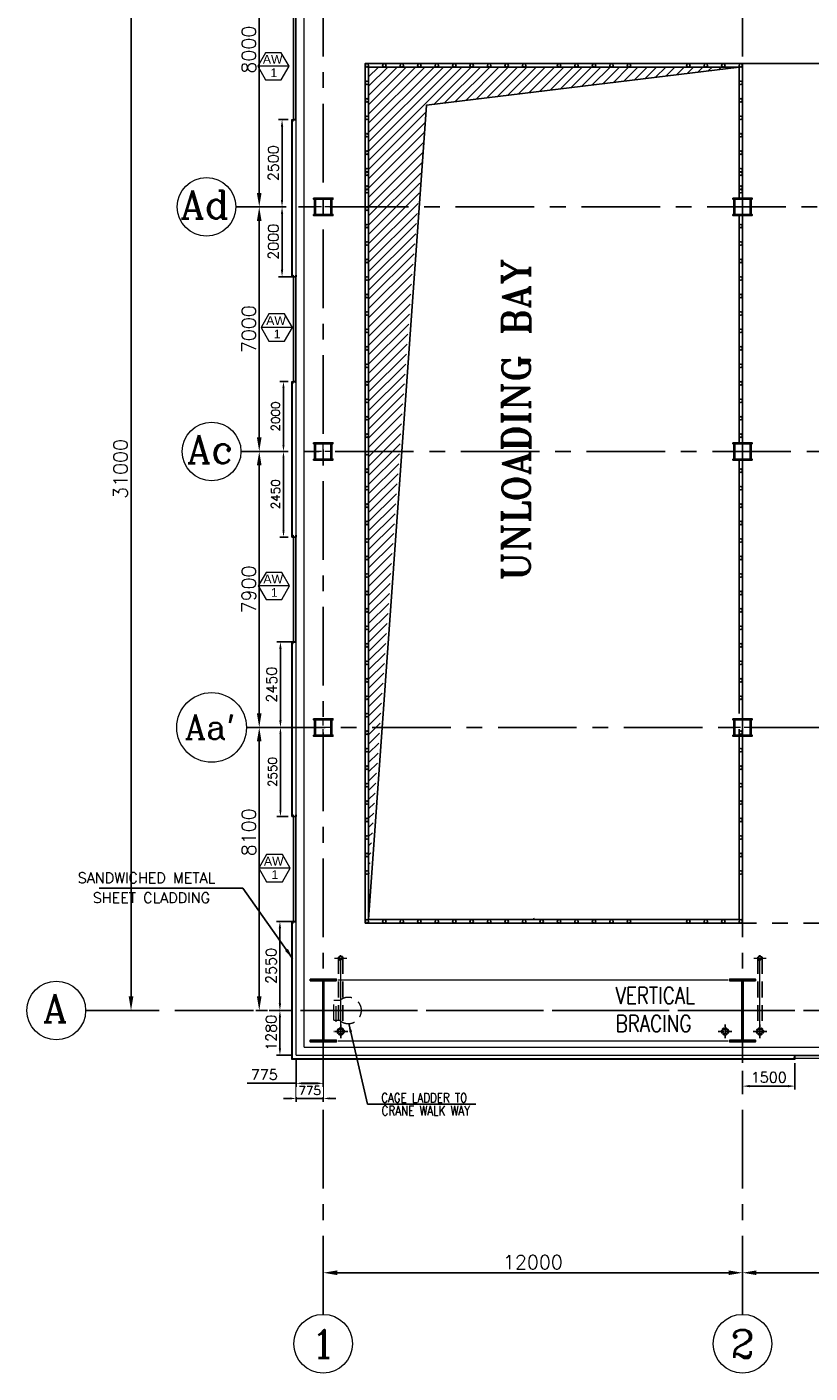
# Model space of a CAD drawing. Header units: inches. Extents: x 306235 to 1392759, y -66369 to 421098.
# Tile 54 of 91: x 395717 to 418132, y 83747 to 122276. Entities that reach past the tile are written whole.
import ezdxf
from ezdxf.enums import TextEntityAlignment as Align

# ---------------------------------------------------------------- set-up
doc = ezdxf.new("R2010")
doc.units = ezdxf.units.IN
doc.header["$LTSCALE"] = 1800
doc.header["$MEASUREMENT"] = 0
for name, pattern in [('CENTER', [2, 1.25, -0.25, 0.25, -0.25]), ('CENTER2', [1.125, 0.75, -0.125, 0.125, -0.125]), ('DASHED', [0.75, 0.5, -0.25]), ('HIDDEN', [0.375, 0.25, -0.125]), ('HIDDEN2', [0.1875, 0.125, -0.0625])]:
    doc.linetypes.add(name, pattern=pattern)
doc.layers.get('0').update_dxf_attribs({"color": 253, "lineweight": 9})
for name, color, linetype, lineweight in [('2CON', 1, 'Continuous', 13), ('7', 8, 'CENTER', 13), ('A-WIN TAG', 3, 'Continuous', 13), ('A-WIN TAG TEXT', 3, 'Continuous', 13), ('CLAD-1', 3, 'Continuous', 15), ('CONCRETE', 145, 'Continuous', 18), ('dimension line', 4, 'Continuous', 13), ('DRAIN', 251, 'DASHED', 25), ('EQUIP', 8, 'HIDDEN', 9), ('STEEL', 231, 'Continuous', 18), ('WIN', 31, 'Continuous', 13)]:
    doc.layers.add(name, color=color, linetype=linetype, lineweight=lineweight)
for name, color, linetype in [('AUX COL', 1, 'Continuous'), ('BRACING', 1, 'HIDDEN'), ('CEN', 2, 'CENTER'), ('COL', 1, 'Continuous'), ('DIM', 4, 'Continuous'), ('GRID', 251, 'CENTER'), ('OPENING', 40, 'Continuous'), ('RAIN WATER', 6, 'Continuous'), ('TEXT', 3, 'Continuous')]:
    doc.layers.add(name, color=color, linetype=linetype)
doc.styles.add('ROAMNS', font='ROMANS.shx')
doc.styles.add('ROMANC', font='ROMANC.SHX')
doc.styles.add('ROMANS', font='romans.shx')
doc.styles.add('ROMANT', font='romant')
doc.styles.get("Standard").update_dxf_attribs({"font": 'arial.ttf'})
doc.dimstyles.new('DIM INT 1', dxfattribs={"dimtxt": 300, "dimasz": 200, "dimexe": 100, "dimexo": 100, "dimgap": 100, "dimtad": 1, "dimdec": 0, "dimzin": 13, "dimdsep": 46, "dimlunit": 5, "dimtxsty": 'ROAMNS', "dimblk1": 'CLOSEDBLANK', "dimcen": 0.09, "dimclrd": 9, "dimclre": 9, "dimclrt": 4, "dimadec": 0, "dimazin": 0, "dimtfac": 1, "dimtdec": 0, "dimtix": 1, "dimtmove": 2, "dimatfit": 3, "dimfxl": 1, "dimtolj": 1, "dimtzin": 13, "dimarcsym": 0})
doc.dimstyles.new('DIM INT 2.5', dxfattribs={"dimtxt": 250, "dimasz": 180, "dimexe": 100, "dimexo": 100, "dimgap": 100, "dimtad": 1, "dimdec": 0, "dimzin": 13, "dimdsep": 46, "dimlunit": 5, "dimtxsty": 'ROAMNS', "dimcen": 0.09, "dimclrd": 9, "dimclre": 9, "dimclrt": 4, "dimadec": 0, "dimazin": 0, "dimtfac": 1, "dimtdec": 0, "dimtix": 1, "dimtmove": 2, "dimatfit": 3, "dimfxl": 1, "dimtolj": 1, "dimtzin": 13, "dimarcsym": 0})
doc.dimstyles.new('DIM100 x2', dxfattribs={"dimscale": 0, "dimtxt": 400, "dimasz": 400, "dimexe": 100, "dimexo": 100, "dimgap": 100, "dimtad": 1, "dimdec": 0, "dimzin": 13, "dimdsep": 46, "dimtxsty": 'ROMANS', "dimblk2": 'OBLIQUE', "dimcen": 100, "dimdle": 100, "dimclrd": 9, "dimclre": 9, "dimclrt": 4, "dimadec": 0, "dimazin": 0, "dimtfac": 1.1, "dimtdec": 0, "dimtix": 1, "dimtmove": 2, "dimatfit": 3, "dimfxl": 1, "dimtolj": 1, "dimtzin": 13, "dimarcsym": 0})
doc.dimstyles.get("Standard").update_dxf_attribs({"dimtxt": 0.18, "dimasz": 0.18, "dimexe": 0.18, "dimexo": 0.0625, "dimgap": 0.09, "dimtad": 0, "dimtih": 1, "dimtoh": 1, "dimdec": 4, "dimzin": 0, "dimdsep": 46, "dimtxsty": 'Standard', "dimcen": 0.09, "dimadec": 0, "dimazin": 0, "dimtfac": 1, "dimtdec": 4, "dimtofl": 0, "dimtmove": 0, "dimatfit": 3, "dimfxl": 1, "dimtolj": 1, "dimtzin": 0, "dimarcsym": 0})
doc.dimstyles.new('USER175', dxfattribs={"dimscale": 175, "dimtxt": 2, "dimasz": 1.75, "dimexe": 0, "dimexo": 0, "dimgap": 0.5, "dimtad": 1, "dimdec": 0, "dimzin": 0, "dimdsep": 46, "dimtxsty": 'ROMANS', "dimcen": 0, "dimclrd": 4, "dimclre": 4, "dimclrt": 4, "dimadec": 0, "dimazin": 0, "dimtfac": 0.09, "dimtdec": 0, "dimtix": 1, "dimtofl": 0, "dimtmove": 0, "dimatfit": 3, "dimfxl": 1, "dimtolj": 1, "dimtzin": 0, "dimarcsym": 0})

# ---------------------------------------------------------------- blocks, each defined once
blk = doc.blocks.new('*D801')
at = {"layer": 'Defpoints', "color": 0, "transparency": 16777216}
for p in [(397842, 125125), (398697, 94125), (399259, 94125)]:
    blk.add_point(p, dxfattribs=at)
at = {"layer": 'dimension line', "color": 9, "lineweight": -2, "transparency": 16777216}
for p, q in [((397942, 125125), (398797, 125125)), ((398697, 124725), (398697, 94525)), ((399159, 94125), (398597, 94125))]:
    blk.add_line(p, q, dxfattribs=at)
at = {"layer": 'dimension line', "color": 9, "transparency": 16777216}
for points in [[(398630, 124725), (398764, 124725), (398697, 125125)], [(398630, 94525), (398764, 94525), (398697, 94125)]]:
    blk.add_solid(points, dxfattribs=at)
at = {"layer": 'dimension line', "color": 4, "transparency": 16777216, "insert": (398397, 109625), "char_height": 400, "attachment_point": 5, "rotation": 90, "style": 'ROMANS'}
blk.add_mtext('\\A1;31000', dxfattribs=at)
blk = doc.blocks.new('_Oblique')
at = {"color": 0, "linetype": 'ByBlock', "lineweight": -2}
blk.add_line((-0.5, -0.5), (0.5, 0.5), dxfattribs=at)
blk = doc.blocks.new('*D805')
at = {"layer": 'Defpoints', "color": 0, "transparency": 16777216}
for p in [(416198, 87303), (416198, 86618), (427198, 86618)]:
    blk.add_point(p, dxfattribs=at)
at = {"layer": 'dimension line', "color": 9, "lineweight": -2, "transparency": 16777216}
for p, q in [((416198, 87203), (416198, 86518)), ((426798, 86618), (416598, 86618))]:
    blk.add_line(p, q, dxfattribs=at)
at = {"layer": 'dimension line', "color": 9, "transparency": 16777216}
for points in [[(416598, 86685), (416598, 86551), (416198, 86618)], [(426798, 86685), (426798, 86551), (427198, 86618)]]:
    blk.add_solid(points, dxfattribs=at)
at = {"layer": 'dimension line', "color": 4, "transparency": 16777216, "insert": (421698, 86918), "char_height": 400, "attachment_point": 5, "style": 'ROMANS'}
blk.add_mtext('\\A1;11000', dxfattribs=at)
blk = doc.blocks.new('*D807')
at = {"layer": 'Defpoints', "color": 0, "transparency": 16777216}
for p in [(404198, 87303), (404198, 86618), (416198, 86159)]:
    blk.add_point(p, dxfattribs=at)
at = {"layer": 'dimension line', "color": 9, "lineweight": -2, "transparency": 16777216}
for p, q in [((404198, 87203), (404198, 86518)), ((416198, 86259), (416198, 86718)), ((415798, 86618), (404598, 86618))]:
    blk.add_line(p, q, dxfattribs=at)
at = {"layer": 'dimension line', "color": 9, "transparency": 16777216}
for points in [[(404598, 86685), (404598, 86551), (404198, 86618)], [(415798, 86685), (415798, 86551), (416198, 86618)]]:
    blk.add_solid(points, dxfattribs=at)
at = {"layer": 'dimension line', "color": 4, "transparency": 16777216, "insert": (410198, 86918), "char_height": 400, "attachment_point": 5, "style": 'ROMANS'}
blk.add_mtext('\\A1;12000', dxfattribs=at)
blk = doc.blocks.new('*D845')
at = {"layer": 'Defpoints', "color": 0, "transparency": 16777216}
for p in [(402366, 102225), (402698, 102225), (402698, 94125)]:
    blk.add_point(p, dxfattribs=at)
at = {"layer": 'dimension line', "color": 9, "lineweight": -2, "transparency": 16777216}
for p, q in [((402598, 102225), (402266, 102225)), ((402366, 94525), (402366, 101825)), ((402598, 94125), (402266, 94125))]:
    blk.add_line(p, q, dxfattribs=at)
at = {"layer": 'dimension line', "color": 9, "transparency": 16777216}
for points in [[(402299, 101825), (402432, 101825), (402366, 102225)], [(402299, 94525), (402432, 94525), (402366, 94125)]]:
    blk.add_solid(points, dxfattribs=at)
at = {"layer": 'dimension line', "color": 4, "transparency": 16777216, "insert": (402066, 99225), "char_height": 400, "attachment_point": 5, "rotation": 90, "style": 'ROMANS'}
blk.add_mtext('\\A1;8100', dxfattribs=at)
blk = doc.blocks.new('*D826')
at = {"layer": 'Defpoints', "color": 0, "transparency": 16777216}
for p in [(402366, 110125), (402698, 110125), (402366, 102225)]:
    blk.add_point(p, dxfattribs=at)
at = {"layer": 'dimension line', "color": 9, "lineweight": -2, "transparency": 16777216}
for p, q in [((402598, 110125), (402266, 110125)), ((402366, 102625), (402366, 109725))]:
    blk.add_line(p, q, dxfattribs=at)
at = {"layer": 'dimension line', "color": 9, "transparency": 16777216}
for points in [[(402299, 109725), (402432, 109725), (402366, 110125)], [(402299, 102625), (402432, 102625), (402366, 102225)]]:
    blk.add_solid(points, dxfattribs=at)
at = {"layer": 'dimension line', "color": 4, "transparency": 16777216, "insert": (402066, 106175), "char_height": 400, "attachment_point": 5, "rotation": 90, "style": 'ROMANS'}
blk.add_mtext('\\A1;7900', dxfattribs=at)
blk = doc.blocks.new('*D827')
at = {"layer": 'Defpoints', "color": 0, "transparency": 16777216}
for p in [(402366, 117125), (402698, 117125), (402698, 110125)]:
    blk.add_point(p, dxfattribs=at)
at = {"layer": 'dimension line', "color": 9, "lineweight": -2, "transparency": 16777216}
for p, q in [((402598, 117125), (402266, 117125)), ((402366, 110525), (402366, 116725)), ((402598, 110125), (402266, 110125))]:
    blk.add_line(p, q, dxfattribs=at)
at = {"layer": 'dimension line', "color": 9, "transparency": 16777216}
for points in [[(402299, 116725), (402432, 116725), (402366, 117125)], [(402299, 110525), (402432, 110525), (402366, 110125)]]:
    blk.add_solid(points, dxfattribs=at)
at = {"layer": 'dimension line', "color": 4, "transparency": 16777216, "insert": (402066, 113625), "char_height": 400, "attachment_point": 5, "rotation": 90, "style": 'ROMANS'}
blk.add_mtext('\\A1;7000', dxfattribs=at)
blk = doc.blocks.new('A-ROW COLUMN')
at = {"layer": 'COL'}
h = blk.add_hatch(dxfattribs=at)
h.set_pattern_fill('ANSI31', color=256, scale=200, style=0)
h.set_pattern_definition([(45, (165226.353, 18853.894), (-17.67767, 17.67767), [])])
h.paths.add_polyline_path([(180799, 40890), (181539, 40890), (181539, 40840), (180799, 40840)])
h.paths.add_polyline_path([(181153, 42590), (181185, 42590), (181185, 40890), (181153, 40890)])
h.paths.add_polyline_path([(180799, 42640), (181539, 42640), (181539, 42590), (180799, 42590)])
blk.add_line((181169, 40840), (181169, 42640))
at = {"layer": 'CEN'}
for p, q in [((181169, 40840), (181169, 42640)), ((180977, 41740), (181360, 41740))]:
    blk.add_line(p, q, dxfattribs=at)
at = {"layer": 'COL'}
for points in [[(180799, 42640), (181539, 42640), (181539, 42590), (180799, 42590)], [(181153, 42590), (181185, 42590), (181185, 40890), (181153, 40890)], [(180799, 40890), (181539, 40890), (181539, 40840), (180799, 40840)]]:
    blk.add_lwpolyline(points, close=True, dxfattribs=at)
blk = doc.blocks.new('AUX COLUM')
at = {"color": 2, "linetype": 'CENTER2', "ltscale": 0.15}
for p, q in [((29690, 90186), (29690, 90686)), ((29940, 90436), (29440, 90436))]:
    blk.add_line(p, q, dxfattribs=at)
at = {"layer": 'AUX COL'}
for p, q in [((29440, 90218), (29440, 90654)), ((29472, 90218), (29472, 90654)), ((29908, 90218), (29908, 90654)), ((29940, 90218), (29940, 90654))]:
    blk.add_line(p, q, dxfattribs=at)
for points in [[(29415, 90686), (29965, 90686), (29965, 90654), (29415, 90654)], [(29415, 90218), (29965, 90218), (29965, 90186), (29415, 90186)]]:
    blk.add_lwpolyline(points, close=True, dxfattribs=at)
blk = doc.blocks.new('*D880')
at = {"layer": 'Defpoints', "color": 0, "transparency": 16777216}
for p in [(403423, 92845), (404198, 92347)]:
    blk.add_point(p, dxfattribs=at)
at = {"layer": 'GRID', "color": 9, "lineweight": -2, "transparency": 16777216}
for p, q in [((403423, 92745), (403423, 91507)), ((404198, 92247), (404198, 91507)), ((403243, 91607), (403063, 91607)), ((404198, 91607), (403423, 91607)), ((404378, 91607), (404558, 91607))]:
    blk.add_line(p, q, dxfattribs=at)
at = {"layer": 'GRID', "color": 9, "transparency": 16777216}
for points in [[(403243, 91637), (403243, 91577), (403423, 91607)], [(404378, 91637), (404378, 91577), (404198, 91607)]]:
    blk.add_solid(points, dxfattribs=at)
at = {"layer": 'GRID', "color": 4, "transparency": 16777216, "insert": (403810, 91832), "char_height": 250, "attachment_point": 5, "style": 'ROAMNS', "bg_fill": 3, "box_fill_scale": 1.25, "bg_fill_color": 256, "bg_fill_true_color": 13158600, "bg_fill_transparency": 0}
blk.add_mtext('\\A1;775', dxfattribs=at)
at = {"layer": 'Defpoints', "color": 0, "transparency": 16777216}
blk.add_point((403423, 91607), dxfattribs=at)
blk = doc.blocks.new('*D888')
at = {"layer": 'Defpoints', "color": 0, "transparency": 16777216}
for p in [(403223, 94125), (402958, 92845), (403423, 92845)]:
    blk.add_point(p, dxfattribs=at)
at = {"layer": 'DIM', "color": 9, "lineweight": -2, "transparency": 16777216}
for p, q in [((403123, 94125), (402858, 94125)), ((402958, 93925), (402958, 93045)), ((403323, 92845), (402858, 92845))]:
    blk.add_line(p, q, dxfattribs=at)
at = {"layer": 'DIM', "color": 9, "transparency": 16777216}
for points in [[(402924, 93925), (402991, 93925), (402958, 94125)], [(402924, 93045), (402991, 93045), (402958, 92845)]]:
    blk.add_solid(points, dxfattribs=at)
at = {"layer": 'DIM', "color": 4, "transparency": 16777216, "insert": (402708, 93485), "char_height": 300, "attachment_point": 5, "rotation": 90, "style": 'ROAMNS'}
blk.add_mtext('\\A1;1280', dxfattribs=at)
blk = doc.blocks.new('_ClosedBlank')
at = {"color": 0, "linetype": 'ByBlock', "lineweight": -2}
for p, q in [((-1, 0.17), (0, 0)), ((-1, 0.17), (-1, -0.17)), ((0, 0), (-1, -0.17))]:
    blk.add_line(p, q, dxfattribs=at)
blk = doc.blocks.new('*D889')
at = {"layer": 'Defpoints', "color": 0, "transparency": 16777216}
for p in [(404198, 94343), (403423, 92845), (404198, 92040)]:
    blk.add_point(p, dxfattribs=at)
at = {"layer": 'DIM', "color": 9, "lineweight": -2, "transparency": 16777216}
for p, q in [((404198, 94243), (404198, 91940)), ((403423, 92745), (403423, 91940)), ((403423, 92040), (402025, 92040)), ((403998, 92040), (403623, 92040))]:
    blk.add_line(p, q, dxfattribs=at)
at = {"layer": 'DIM', "color": 9, "transparency": 16777216}
for points in [[(403623, 92073), (403623, 92006), (403423, 92040)], [(403998, 92073), (403998, 92006), (404198, 92040)]]:
    blk.add_solid(points, dxfattribs=at)
at = {"layer": 'DIM', "color": 4, "transparency": 16777216, "insert": (402511, 92290), "char_height": 300, "attachment_point": 5, "style": 'ROAMNS'}
blk.add_mtext('\\A1;775', dxfattribs=at)
blk = doc.blocks.new('*D890')
at = {"layer": 'Defpoints', "color": 0, "transparency": 16777216}
for p in [(402958, 96675), (403423, 96675), (403423, 94125)]:
    blk.add_point(p, dxfattribs=at)
at = {"layer": 'DIM', "color": 9, "lineweight": -2, "transparency": 16777216}
for p, q in [((403323, 96675), (402858, 96675)), ((402958, 94325), (402958, 96475)), ((403323, 94125), (402858, 94125))]:
    blk.add_line(p, q, dxfattribs=at)
at = {"layer": 'DIM', "color": 9, "transparency": 16777216}
for points in [[(402924, 96475), (402991, 96475), (402958, 96675)], [(402924, 94325), (402991, 94325), (402958, 94125)]]:
    blk.add_solid(points, dxfattribs=at)
at = {"layer": 'DIM', "color": 4, "transparency": 16777216, "insert": (402708, 95400), "char_height": 300, "attachment_point": 5, "rotation": 90, "style": 'ROAMNS'}
blk.add_mtext('\\A1;2550', dxfattribs=at)
blk = doc.blocks.new('*D891')
at = {"layer": 'Defpoints', "color": 0, "transparency": 16777216}
for p in [(416198, 92496), (417698, 92717), (416198, 91960)]:
    blk.add_point(p, dxfattribs=at)
at = {"layer": 'DIM', "color": 9, "lineweight": -2, "transparency": 16777216}
for p, q in [((417698, 92617), (417698, 91860)), ((416198, 92396), (416198, 91860)), ((417498, 91960), (416398, 91960))]:
    blk.add_line(p, q, dxfattribs=at)
at = {"layer": 'DIM', "color": 9, "transparency": 16777216}
for points in [[(416398, 91993), (416398, 91927), (416198, 91960)], [(417498, 91993), (417498, 91927), (417698, 91960)]]:
    blk.add_solid(points, dxfattribs=at)
at = {"layer": 'DIM', "color": 4, "transparency": 16777216, "insert": (416948, 92210), "char_height": 300, "attachment_point": 5, "style": 'ROAMNS'}
blk.add_mtext('\\A1;1500', dxfattribs=at)
blk = doc.blocks.new('A$C3B1115A1')
at = {"layer": 'STEEL'}
for p, q in [((-270, -91), (-320, -91)), ((-320, -91), (-320, -191)), ((-320, -191), (-270, -191))]:
    blk.add_line(p, q, dxfattribs=at)
blk.add_lwpolyline([(-270, -191), (-270, -183, 0.397434), (-272, -180), (-307, -177, -0.397434), (-310, -174), (-310, -109, -0.397434), (-307, -106), (-272, -103, 0.397434), (-270, -100), (-270, -91)], format="xyb", dxfattribs=at)
blk = doc.blocks.new('*D930')
at = {"layer": 'Defpoints', "color": 0, "transparency": 16777216}
for p in [(403238, 117125), (403019, 115125), (403423, 115125)]:
    blk.add_point(p, dxfattribs=at)
at = {"layer": 'DIM', "color": 9, "lineweight": -2, "transparency": 16777216}
for p, q in [((403138, 117125), (402919, 117125)), ((403019, 116925), (403019, 115325)), ((403323, 115125), (402919, 115125))]:
    blk.add_line(p, q, dxfattribs=at)
at = {"layer": 'DIM', "color": 9, "transparency": 16777216}
for points in [[(402986, 116925), (403052, 116925), (403019, 117125)], [(402986, 115325), (403052, 115325), (403019, 115125)]]:
    blk.add_solid(points, dxfattribs=at)
at = {"layer": 'DIM', "color": 4, "transparency": 16777216, "insert": (402769, 116125), "char_height": 300, "attachment_point": 5, "rotation": 90, "style": 'ROAMNS'}
blk.add_mtext('\\A1;2000', dxfattribs=at)
blk = doc.blocks.new('*D931')
at = {"layer": 'Defpoints', "color": 0, "transparency": 16777216}
for p in [(403423, 104675), (402973, 102225), (403160, 102225)]:
    blk.add_point(p, dxfattribs=at)
at = {"layer": 'DIM', "color": 9, "lineweight": -2, "transparency": 16777216}
for p, q in [((403323, 104675), (402873, 104675)), ((402973, 104475), (402973, 102425)), ((403060, 102225), (402873, 102225))]:
    blk.add_line(p, q, dxfattribs=at)
at = {"layer": 'DIM', "color": 9, "transparency": 16777216}
for points in [[(402939, 104475), (403006, 104475), (402973, 104675)], [(402939, 102425), (403006, 102425), (402973, 102225)]]:
    blk.add_solid(points, dxfattribs=at)
at = {"layer": 'DIM', "color": 4, "transparency": 16777216, "insert": (402723, 103450), "char_height": 300, "attachment_point": 5, "rotation": 90, "style": 'ROAMNS'}
blk.add_mtext('\\A1;2450', dxfattribs=at)
blk = doc.blocks.new('*D933')
at = {"layer": 'Defpoints', "color": 0, "transparency": 16777216}
for p in [(402698, 125125), (402366, 117125), (402698, 117125)]:
    blk.add_point(p, dxfattribs=at)
at = {"layer": 'dimension line', "color": 9, "lineweight": -2, "transparency": 16777216}
for p, q in [((402598, 125125), (402266, 125125)), ((402366, 124725), (402366, 117525)), ((402598, 117125), (402266, 117125))]:
    blk.add_line(p, q, dxfattribs=at)
at = {"layer": 'dimension line', "color": 9, "transparency": 16777216}
for points in [[(402299, 124725), (402432, 124725), (402366, 125125)], [(402299, 117525), (402432, 117525), (402366, 117125)]]:
    blk.add_solid(points, dxfattribs=at)
at = {"layer": 'dimension line', "color": 4, "transparency": 16777216, "insert": (402066, 121625), "char_height": 400, "attachment_point": 5, "rotation": 90, "style": 'ROMANS'}
blk.add_mtext('\\A1;8000', dxfattribs=at)
blk = doc.blocks.new('*D934')
at = {"layer": 'Defpoints', "color": 0, "transparency": 16777216}
for p in [(403019, 119625), (403295, 119625), (403238, 117125)]:
    blk.add_point(p, dxfattribs=at)
at = {"layer": 'DIM', "color": 9, "lineweight": -2, "transparency": 16777216}
for p, q in [((403195, 119625), (402919, 119625)), ((403019, 117325), (403019, 119425)), ((403138, 117125), (402919, 117125))]:
    blk.add_line(p, q, dxfattribs=at)
at = {"layer": 'DIM', "color": 9, "transparency": 16777216}
for points in [[(402986, 119425), (403052, 119425), (403019, 119625)], [(402986, 117325), (403052, 117325), (403019, 117125)]]:
    blk.add_solid(points, dxfattribs=at)
at = {"layer": 'DIM', "color": 4, "transparency": 16777216, "insert": (402769, 118375), "char_height": 300, "attachment_point": 5, "rotation": 90, "style": 'ROAMNS'}
blk.add_mtext('\\A1;2500', dxfattribs=at)
blk = doc.blocks.new('*D935')
at = {"layer": 'Defpoints', "color": 0, "transparency": 16777216}
for p in [(403295, 112125), (403060, 110125), (403295, 110125)]:
    blk.add_point(p, dxfattribs=at)
at = {"layer": 'GRID', "color": 9, "lineweight": -2, "transparency": 16777216}
for p, q in [((403195, 112125), (402960, 112125)), ((403060, 111945), (403060, 110305)), ((403195, 110125), (402960, 110125))]:
    blk.add_line(p, q, dxfattribs=at)
at = {"layer": 'GRID', "color": 9, "transparency": 16777216}
for points in [[(403030, 111945), (403090, 111945), (403060, 112125)], [(403030, 110305), (403090, 110305), (403060, 110125)]]:
    blk.add_solid(points, dxfattribs=at)
at = {"layer": 'GRID', "color": 4, "transparency": 16777216, "insert": (402835, 111125), "char_height": 250, "attachment_point": 5, "rotation": 90, "style": 'ROAMNS', "bg_fill": 3, "box_fill_scale": 1.25, "bg_fill_color": 256, "bg_fill_true_color": 13158600, "bg_fill_transparency": 0}
blk.add_mtext('\\A1;2000', dxfattribs=at)
blk = doc.blocks.new('*D936')
at = {"layer": 'Defpoints', "color": 0, "transparency": 16777216}
for p in [(403196, 110125), (403060, 107675), (403295, 107675)]:
    blk.add_point(p, dxfattribs=at)
at = {"layer": 'GRID', "color": 9, "lineweight": -2, "transparency": 16777216}
for p, q in [((403096, 110125), (402960, 110125)), ((403060, 109945), (403060, 107855)), ((403195, 107675), (402960, 107675))]:
    blk.add_line(p, q, dxfattribs=at)
at = {"layer": 'GRID', "color": 9, "transparency": 16777216}
for points in [[(403030, 109945), (403090, 109945), (403060, 110125)], [(403030, 107855), (403090, 107855), (403060, 107675)]]:
    blk.add_solid(points, dxfattribs=at)
at = {"layer": 'GRID', "color": 4, "transparency": 16777216, "insert": (402835, 108900), "char_height": 250, "attachment_point": 5, "rotation": 90, "style": 'ROAMNS', "bg_fill": 3, "box_fill_scale": 1.25, "bg_fill_color": 256, "bg_fill_true_color": 13158600, "bg_fill_transparency": 0}
blk.add_mtext('\\A1;2450', dxfattribs=at)
blk = doc.blocks.new('*D937')
at = {"layer": 'Defpoints', "color": 0, "transparency": 16777216}
for p in [(403160, 102225), (402973, 99675), (403295, 99675)]:
    blk.add_point(p, dxfattribs=at)
at = {"layer": 'GRID', "color": 9, "lineweight": -2, "transparency": 16777216}
for p, q in [((403060, 102225), (402873, 102225)), ((402973, 102045), (402973, 99855)), ((403195, 99675), (402873, 99675))]:
    blk.add_line(p, q, dxfattribs=at)
at = {"layer": 'GRID', "color": 9, "transparency": 16777216}
for points in [[(402943, 102045), (403003, 102045), (402973, 102225)], [(402943, 99855), (403003, 99855), (402973, 99675)]]:
    blk.add_solid(points, dxfattribs=at)
at = {"layer": 'GRID', "color": 4, "transparency": 16777216, "insert": (402748, 100950), "char_height": 250, "attachment_point": 5, "rotation": 90, "style": 'ROAMNS', "bg_fill": 3, "box_fill_scale": 1.25, "bg_fill_color": 256, "bg_fill_true_color": 13158600, "bg_fill_transparency": 0}
blk.add_mtext('\\A1;2550', dxfattribs=at)
blk = doc.blocks.new('RWDP')
at = {"layer": 'RAIN WATER', "linetype": 'CENTER2', "ltscale": 0.05}
for p, q in [((700, -600), (300, -600)), ((500, -400), (500, -800))]:
    blk.add_line(p, q, dxfattribs=at)
at = {"layer": 'RAIN WATER', "linetype": 'HIDDEN2', "ltscale": 0.25}
blk.add_circle((500, -600), 100, dxfattribs=at)
at = {"layer": 'RAIN WATER', "ltscale": 0.25}
blk.add_circle((500, -600), 75, dxfattribs=at)

msp = doc.modelspace()

# ---------------------------------------------------------------- hatches: boundary and pattern name
at = {"layer": 'OPENING'}
h = msp.add_hatch(dxfattribs=at)
h.set_pattern_fill('ANSI31', color=256, scale=1500, style=0)
h.set_pattern_definition([(45, (391103.95, 39097.68), (-132.58252, 132.58252), [])])
h.paths.add_polyline_path([(405497.7, 115125.3), (406740.6, 115125.3), (407155.8, 120037.3), (416097.7, 121125.3), (405497.7, 121125.3)])
h.paths.add_polyline_path([(406740.6, 115125.3), (405497.7, 115125.3), (405497.7, 97725.3)])

# ---------------------------------------------------------------- linework, layer by layer
for centre, radius in [((400857.4, 117125.3), 840.3), ((401002.5, 110125.3), 840.3), ((401002.5, 110125.3), 840.3), ((401002.5, 102225), 997.8), ((396557.4, 94125.3), 840.3), ((396557.4, 94125.3), 840.3), ((404197.7, 84587.2), 840.3), ((404197.7, 84587.2), 840.3), ((416197.7, 84587.2), 840.3), ((416197.7, 84587.2), 840.3)]:
    msp.add_circle(centre, radius)
at = {"layer": '2CON'}
for p, q in [((403221.6, 121148.7), (402321.6, 121148.7)), ((403316.7, 113670.2), (402416.7, 113670.2)), ((403235.9, 106274.9), (402335.9, 106274.9)), ((403252.3, 98198.7), (402352.3, 98198.7))]:
    msp.add_line(p, q, dxfattribs=at)
at = {"layer": '7', "ltscale": 0.5}
for p, q in [((404520.9, 95625.3), (404877.8, 95625.3)), ((416520.9, 95625.3), (416877.8, 95625.3))]:
    msp.add_line(p, q, dxfattribs=at)
at = {"layer": '7'}
for p, q in [((404697.7, 93332.7), (404697.7, 95760.9)), ((416697.7, 93332.7), (416697.7, 95760.9))]:
    msp.add_line(p, q, dxfattribs=at)
at = {"layer": 'A-WIN TAG'}
for points in [[(402546.6, 121538.4), (402321.6, 121148.7), (402546.6, 120759), (402996.6, 120759), (403221.6, 121148.7), (402996.6, 121538.4)], [(402641.7, 114059.9), (402416.7, 113670.2), (402641.7, 113280.5), (403091.7, 113280.5), (403316.7, 113670.2), (403091.7, 114059.9)], [(402560.9, 106664.6), (402335.9, 106274.9), (402560.9, 105885.2), (403010.9, 105885.2), (403235.9, 106274.9), (403010.9, 106664.6)], [(402577.3, 98588.5), (402352.3, 98198.7), (402577.3, 97809), (403027.3, 97809), (403252.3, 98198.7), (403027.3, 98588.5)]]:
    msp.add_lwpolyline(points, close=True, dxfattribs=at)
at = {"layer": 'BRACING', "const_width": 40}
for points in [[(404610.2, 95000.3), (415785.2, 95000.3)], [(404610.2, 93250.3), (415785.2, 93250.3)]]:
    msp.add_lwpolyline(points, dxfattribs=at)
at = {"layer": 'CEN'}
msp.add_lwpolyline([(416197.7, 121227.2), (438197.7, 121223.4), (438197.7, 96625.3), (416197.7, 96625.3)], close=True, dxfattribs=at)
at = {"layer": 'CLAD-1'}
for p, q in [((403294.7, 119625.3), (403422.7, 119625.3)), ((403294.7, 115125.3), (403422.7, 115125.3)), ((403294.7, 112125.3), (403422.7, 112125.3)), ((403294.7, 107675.1), (403422.7, 107675.1)), ((403294.7, 104675.1), (403422.7, 104675.1)), ((403294.7, 99675.3), (403422.7, 99675.3)), ((403294.7, 96675.3), (403422.7, 96675.3)), ((417697.7, 92745.3), (417697.7, 92717.3))]:
    msp.add_line(p, q, dxfattribs=at)
at = {"layer": 'CLAD-1', "flags": 128}
for points in [[(403294.7, 116450.3), (403294.7, 119625.3)], [(403322.7, 116450.3), (403322.7, 119625.3)], [(403294.7, 115125.3), (403294.7, 117700.3)], [(403322.7, 115125.3), (403322.7, 117700.3)], [(403294.7, 107675.1), (403294.7, 112125.3)], [(403322.7, 107675.1), (403322.7, 112125.3)], [(403294.7, 99675.3), (403294.7, 104675.1)], [(403322.7, 99675.3), (403322.7, 104675.1)]]:
    msp.add_lwpolyline(points, dxfattribs=at)
at = {"layer": 'CONCRETE'}
for p, q in [((403422.7, 92845.3), (403422.7, 126405.3)), ((403652.7, 93075.3), (403652.7, 126175.3)), ((403652.7, 93075.3), (540242.7, 93075.3)), ((403422.7, 92845.3), (540472.7, 92845.3))]:
    msp.add_line(p, q, dxfattribs=at)
at = {"layer": 'DRAIN', "color": 4, "linetype": 'HIDDEN'}
for p, q in [((404635.2, 95625.3), (404635.2, 93602.7)), ((404760.2, 95625.3), (404760.2, 93604)), ((416635.2, 95625.3), (416635.2, 93602.7)), ((416760.2, 95625.3), (416760.2, 93604))]:
    msp.add_line(p, q, dxfattribs=at)
at = {"layer": 'EQUIP'}
for p, q in [((404505.6, 93844.1), (404505.6, 94406.6)), ((404668.4, 94406.6), (404505.6, 94406.6)), ((404564.5, 93801), (404564.5, 94441.8)), ((404505.6, 93844.1), (404668.4, 93844.1))]:
    msp.add_line(p, q, dxfattribs=at)
msp.add_lwpolyline([(410244.1, 96725.4), (410228.7, 96770.2)], dxfattribs=at)
msp.add_arc((404916.4, 94125.3), 375, 228.59038, 131.40962, dxfattribs=at)
at = {"layer": 'GRID'}
for p, q in [((404197.7, 85427.5), (404197.7, 140625.3)), ((416197.7, 85427.5), (416197.7, 132300.4)), ((475037.4, 117125), (401697.7, 117125.3)), ((521984.6, 110125), (401842.9, 110125.3)), ((402000.4, 102225), (475264.1, 102225)), ((438197.7, 94125.3), (397397.7, 94125.3)), ((417697.7, 94125.3), (402697.7, 94125.3))]:
    msp.add_line(p, q, dxfattribs=at)
at = {"layer": 'OPENING'}
msp.add_lwpolyline([(405397.7, 96625.3), (416197.7, 96625.3), (416197.7, 121225.3), (405397.7, 121225.3)], close=True, dxfattribs=at)
for points in [[(416097.7, 117375.3), (416097.7, 121125.3), (405497.7, 121125.3), (405497.7, 96725.3), (416097.7, 96725.3), (416097.7, 102175)], [(405497.7, 96725.3), (407155.8, 120037.3), (416097.7, 121125.3)], [(416097.7, 110375.3), (416097.7, 116925.3)], [(416097.7, 102625), (416097.7, 109875.3)]]:
    msp.add_lwpolyline(points, dxfattribs=at)
for centre in [(405447.7, 121175.3), (405947.7, 121175.3), (406447.7, 121175.3), (406947.7, 121175.3), (407447.7, 121175.3), (407947.7, 121175.3), (408447.7, 121175.3), (408947.7, 121175.3), (409447.7, 121175.3), (409947.7, 121175.3), (410947.7, 121175.3), (411447.7, 121175.3), (411947.7, 121175.3), (412447.7, 121175.3), (412947.7, 121175.3), (414647.7, 121175.3), (415147.7, 121175.3), (415647.7, 121175.3), (416147.7, 121175.3), (405447.7, 120675.3), (416147.7, 120675.3), (405447.7, 120175.3), (416147.7, 120175.3), (405447.7, 119675.3), (416147.7, 119675.3), (405447.7, 119175.3), (416147.7, 119175.3), (405447.7, 118675.3), (416147.7, 118675.3), (405447.7, 118175.3), (405447.7, 118075.3), (416147.7, 118175.3), (416147.7, 118075.3), (405447.7, 117675.3), (405447.7, 117575.3), (416147.7, 117675.3), (416147.7, 117575.3), (405447.7, 117075.3), (405447.7, 116575.3), (416147.7, 116575.3), (405447.7, 116075.3), (416147.7, 116075.3), (405447.7, 115575.3), (416147.7, 115575.3), (405447.7, 115075.3), (416147.7, 115075.3), (405447.7, 114575.3), (416147.7, 114575.3), (405447.7, 114075.3), (416147.7, 114075.3), (405447.7, 113575.3), (416147.7, 113575.3), (405447.7, 113075.3), (416147.7, 113075.3), (405447.7, 112575.3), (416147.7, 112575.3), (405447.7, 112075.3), (416147.7, 112075.3), (405447.7, 111575.3), (416147.7, 111575.3), (405447.7, 111075.3), (416147.7, 111075.3), (405447.7, 110575.3), (416147.7, 110575.3), (405447.7, 110075.3), (405447.7, 109575.3), (416147.7, 109575.3), (405447.7, 109075.3), (416147.7, 109075.3), (405447.7, 108575.3), (416147.7, 108575.3), (405447.7, 108075.3), (416147.7, 108075.3), (405447.7, 107575.3), (416147.7, 107575.3), (405447.7, 107075.3), (416147.7, 107075.3), (405447.7, 106575.3), (416147.7, 106575.3), (405447.7, 106075.3), (416147.7, 106075.3), (405447.7, 105575.3), (416147.7, 105575.3), (405447.7, 105075.3), (416147.7, 105075.3), (405447.7, 104575.3), (416147.7, 104575.3), (405447.7, 104075.3), (416147.7, 104075.3), (405447.7, 103575.3), (416147.7, 103575.3), (405447.7, 103075.3), (416147.7, 103075.3), (405447.7, 102575.3), (405447.7, 102075.3), (416147.7, 102075.3), (405447.7, 101575.3), (416147.7, 101575.3), (405447.7, 101075.3), (416147.7, 101075.3), (405447.7, 100575.3), (416147.7, 100575.3), (405447.7, 100075.3), (416147.7, 100075.3), (405447.7, 99575.3), (416147.7, 99575.3), (405447.7, 99075.3), (416147.7, 99075.3), (405447.7, 98575.3), (416147.7, 98575.3), (405447.7, 98075.3), (416147.7, 98075.3), (405447.7, 96675.3), (405947.7, 96675.3), (406447.7, 96675.3), (406947.7, 96675.3), (407447.7, 96675.3), (407947.7, 96675.3), (408447.7, 96675.3), (408947.7, 96675.3), (409447.7, 96675.3), (409947.7, 96675.3), (410447.7, 96675.3), (410947.7, 96675.3), (411447.7, 96675.3), (411947.7, 96675.3), (412447.7, 96675.3), (412947.7, 96675.3), (414647.7, 96675.3), (415147.7, 96675.3), (415647.7, 96675.3), (416147.7, 96675.3)]:
    msp.add_circle(centre, 50, dxfattribs=at)
at = {"layer": 'RAIN WATER', "linetype": 'HIDDEN2', "ltscale": 0.25}
for centre in [(404697.7, 95625.3), (404697.7, 95625.3), (416697.7, 95625.3), (416697.7, 95625.3)]:
    msp.add_circle(centre, 62.5, dxfattribs=at)
at = {"layer": 'RAIN WATER', "color": 6}
for centre in [(404697.7, 95625.3), (404697.7, 95625.3), (416697.7, 95625.3), (416697.7, 95625.3)]:
    msp.add_circle(centre, 50, dxfattribs=at)
at = {"layer": 'WIN'}
for p, q in [((403342.7, 119625.3), (403342.7, 122625.3)), ((403402.7, 119625.3), (403402.7, 122625.3)), ((403342.7, 112125.3), (403342.7, 115125.3)), ((403402.7, 112125.3), (403402.7, 115125.3)), ((403342.7, 104675.1), (403342.7, 107675.1)), ((403402.7, 104675.1), (403402.7, 107675.1)), ((403342.7, 96675.3), (403342.7, 99675.3)), ((403402.7, 96675.3), (403402.7, 99675.3)), ((417697.7, 92832.8), (420697.7, 92832.8)), ((417697.7, 92757.8), (420697.7, 92757.8))]:
    msp.add_line(p, q, dxfattribs=at)

# ---------------------------------------------------------------- block references
at = {"color": 9}
for p in [(374507.5, 26689.8), (386507.5, 26689.7), (374507.5, 19689.8), (386507.6, 19689.7), (374507.5, 11789.4), (386507.5, 11789.4)]:
    msp.add_blockref('AUX COLUM', p, dxfattribs=at)
at = {"layer": 'COL'}
for p in [(223029.2, 52385.6), (235029.2, 52385.6)]:
    msp.add_blockref('A-ROW COLUMN', p, dxfattribs=at)
at = {"layer": 'RAIN WATER'}
for p in [(404197.7, 94125.3), (416197.7, 94125.3)]:
    msp.add_blockref('RWDP', p, dxfattribs=at)
at = {"layer": 'RAIN WATER', "xscale": -1}
msp.add_blockref('RWDP', (416197.7, 94125.3), dxfattribs=at)
at = {"layer": 'STEEL', "rotation": 270}
for p in [(403514.2, 119305.7), (403514.2, 111805.7), (403514.2, 104355.5), (403514.2, 96355.7)]:
    msp.add_blockref('A$C3B1115A1', p, dxfattribs=at)
at = {"layer": 'STEEL', "xscale": -1, "rotation": 270}
for p in [(403514.2, 115444.9), (403514.2, 107994.8), (403514.2, 99994.9)]:
    msp.add_blockref('A$C3B1115A1', p, dxfattribs=at)
at = {"layer": 'STEEL', "xscale": -1}
msp.add_blockref('A$C3B1115A1', (417378.1, 92936.8), dxfattribs=at)

# ---------------------------------------------------------------- texts
at = {"layer": 'A-WIN TAG TEXT'}
for s, p in [('AW', (402752, 121348.7)), ('1', (402783.2, 120962.9)), ('AW', (402847, 113870.1)), ('1', (402878.3, 113484.3)), ('AW', (402766.2, 106474.8)), ('1', (402797.5, 106089)), ('AW', (402782.6, 98398.7)), ('1', (402813.9, 98012.9))]:
    msp.add_text(s, height=250, dxfattribs=at).set_placement(p, align=Align.MIDDLE)
at = {"layer": 'TEXT', "style": 'ROMANC'}
for s, height, p in [('Ad', 800, (400108.8, 116792)), ('Ac', 800, (400293.8, 109792)), ("Aa'", 700, (400239.2, 101891.7)), ('A', 800, (396176.4, 93792))]:
    msp.add_text(s, height=height, dxfattribs=at).set_placement(p)
at = {"layer": 'TEXT', "color": 3, "style": 'ROMANT'}
msp.add_text('UNLOADING BAY', height=800, rotation=90, dxfattribs=at).set_placement((410122.7, 106424.5))
at = {"layer": 'TEXT', "linetype": 'CENTER', "style": 'ROMANS'}
for s, p in [('SANDWICHED METAL ', (397171.6, 97770.6)), ('SHEET CLADDING', (397602.9, 97201.3))]:
    msp.add_text(s, height=300, dxfattribs=at).set_placement(p)
at = {"layer": 'TEXT', "style": 'ROMANS', "width": 0.8}
for s, p in [('CAGE LADDER TO', (407087.7, 91627.3)), ('CRANE WALK WAY', (407134, 91257.3))]:
    msp.add_text(s, height=270, dxfattribs=at).set_placement(p, align=Align.MIDDLE)
at = {"layer": 'TEXT', "style": 'ROMANC'}
for s, p in [('1', (404197.7, 84587.2)), ('2', (416197.7, 84587.2))]:
    msp.add_text(s, height=800, dxfattribs=at).set_placement(p, align=Align.MIDDLE)
at = {"layer": 'TEXT', "insert": (412567.3, 94793.4), "char_height": 480, "width": 2515.419, "attachment_point": 1, "style": 'ROMANS'}
msp.add_mtext('{\\W0.8;VERTICAL BRACING}', dxfattribs=at)

# ---------------------------------------------------------------- dimensions: what is measured, and where the dimension line sits
at = {"layer": 'DIM'}
for base, p1, p2, angle, picture, middle in [((403018.9, 119625.3), (403237.8, 117125.3), (403294.7, 119625.3), 270, '*D934', (402768.9, 118375.3)), ((403018.9, 115125.3), (403237.8, 117125.3), (403422.7, 115125.3), 90, '*D930', (402768.9, 116125.3)), ((402972.7, 102225), (403422.7, 104675.1), (403160.4, 102225), 90, '*D931', (402722.7, 103450.1)), ((402957.7, 96675.3), (403422.7, 94125.3), (403422.7, 96675.3), 90, '*D890', (402707.7, 95400.3))]:
    dim = msp.add_linear_dim(base=base, p1=p1, p2=p2, angle=angle, dimstyle='DIM INT 1', override={"dimtmove": 0}, dxfattribs=at)
    dim.commit()
    dim.dimension.update_dxf_attribs({"geometry": picture, "text_midpoint": middle})
dim = msp.add_linear_dim(base=(416197.7, 91960.1), p1=(417697.7, 92717.3), p2=(416197.7, 92496.5), dimstyle='DIM INT 1', override={"dimtmove": 0}, dxfattribs=at)
dim.commit()
dim.dimension.update_dxf_attribs({"geometry": '*D891', "text_midpoint": (416947.7, 92210.1)})
at = {"layer": 'dimension line'}
for base, p1, p2, angle, picture, middle in [((398696.9, 94125.3), (397841.6, 125125.3), (399259.5, 94125.3), 90, '*D801', (398396.9, 109625.3)), ((402365.8, 117125.3), (402697.7, 110125.3), (402697.7, 117125.3), 90, '*D827', (402065.8, 113625.3)), ((402365.8, 110125.3), (402365.8, 102225), (402697.7, 110125.3), 90, '*D826', (402065.8, 106175.1)), ((404197.7, 86617.8), (416197.7, 86158.8), (404197.7, 87302.7), 180, '*D807', (410197.7, 86917.8)), ((416197.7, 86617.8), (427197.7, 86617.8), (416197.7, 87302.7), 180, '*D805', (421697.7, 86917.8))]:
    dim = msp.add_linear_dim(base=base, p1=p1, p2=p2, angle=angle, dimstyle='DIM100 x2', override={"dimscale": 1}, dxfattribs=at)
    dim.commit()
    dim.dimension.update_dxf_attribs({"geometry": picture, "text_midpoint": middle})
for base, p1, p2, angle, picture, middle in [((402365.8, 117125.3), (402697.7, 125125.3), (402697.7, 117125.3), 270, '*D933', (402065.8, 121625.3)), ((402365.8, 102225), (402697.7, 94125.3), (402697.7, 102225), 90, '*D845', (402065.8, 99225.1))]:
    dim = msp.add_linear_dim(base=base, p1=p1, p2=p2, angle=angle, dimstyle='DIM100 x2', override={"dimscale": 1}, dxfattribs=at)
    dim.commit()
    dim.dimension.update_dxf_attribs({"geometry": picture, "text_midpoint": middle, "dimtype": 160})

# ---------------------------------------------------------------- leaders
msp.add_leader([(403322.7, 95610.6), (401894.5, 97623.6), (397788, 97623.6)], dimstyle='USER175', override={"dimgap": 0.5, "dimtad": 0})
at = {"layer": 'DIM'}
msp.add_leader([(404929, 93750.5), (405468.7, 91442.3), (408565.2, 91442.3)], dimstyle='Standard', override={"dimscale": 1, "dimtxt": 250, "dimasz": 250, "dimexo": 10, "dimgap": 75, "dimtad": 0, "dimtxsty": 'ROMANS', "dimclrd": 256, "dimclre": 256, "dimclrt": 256, "dimtix": 0}, dxfattribs=at)

# ---------------------------------------------------------------- next in the draw order: dimensions: what is measured, and where the dimension line sits
at = {"layer": 'GRID', "color": 1, "true_color": 0xff0000}
for base, p1, p2, picture, middle in [((403060.1, 110125.3), (403294.7, 112125.3), (403294.7, 110125.3), '*D935', (402835.1, 111125.3)), ((402972.7, 99675.3), (403160.4, 102225), (403294.7, 99675.3), '*D937', (402747.7, 100950.1))]:
    dim = msp.add_linear_dim(base=base, p1=p1, p2=p2, angle=90, dimstyle='DIM INT 2.5', override={"dimfxl": 0.18, "dimtfill": 1, "dimarcsym": 2}, dxfattribs=at)
    dim.commit()
    dim.dimension.update_dxf_attribs({"geometry": picture, "text_midpoint": middle})
dim = msp.add_linear_dim(base=(403422.7, 91606.7), p1=(404197.7, 92346.9), p2=(403422.7, 92845.3), dimstyle='DIM INT 2.5', override={"dimfxl": 0.18, "dimtfill": 1, "dimarcsym": 2}, dxfattribs=at)
dim.commit()
dim.dimension.update_dxf_attribs({"geometry": '*D880', "text_midpoint": (403810.2, 91831.7)})

# ---------------------------------------------------------------- next in the draw order: linework, layer by layer
at = {"layer": 'CLAD-1', "flags": 128}
for points in [[(417697.7, 92717.3), (403294.7, 92717.3), (403294.7, 96675.3)], [(417697.7, 92745.3), (403322.7, 92745.3), (403322.7, 96675.3)]]:
    msp.add_lwpolyline(points, dxfattribs=at)

# ---------------------------------------------------------------- next in the draw order: dimensions: what is measured, and where the dimension line sits
at = {"layer": 'DIM'}
dim = msp.add_linear_dim(base=(404197.7, 92039.8), p1=(403422.7, 92845.3), p2=(404197.7, 94342.6), dimstyle='DIM INT 1', override={"dimtmove": 0}, dxfattribs=at)
dim.commit()
dim.dimension.update_dxf_attribs({"geometry": '*D889', "text_midpoint": (402510.6, 92039.8), "dimtype": 160})
dim = msp.add_linear_dim(base=(402957.7, 92845.3), p1=(403222.8, 94125.3), p2=(403422.7, 92845.3), angle=90, dimstyle='DIM INT 1', override={"dimtmove": 0}, dxfattribs=at)
dim.commit()
dim.dimension.update_dxf_attribs({"geometry": '*D888', "text_midpoint": (402707.7, 93485.3)})
at = {"layer": 'GRID', "color": 1, "true_color": 0xff0000}
dim = msp.add_linear_dim(base=(403060.1, 107675.1), p1=(403196.5, 110125.3), p2=(403294.7, 107675.1), angle=90, dimstyle='DIM INT 2.5', override={"dimfxl": 0.18, "dimtfill": 1, "dimarcsym": 2}, dxfattribs=at)
dim.commit()
dim.dimension.update_dxf_attribs({"geometry": '*D936', "text_midpoint": (402835.1, 108900.2)})

doc.saveas('drawing.dxf')
